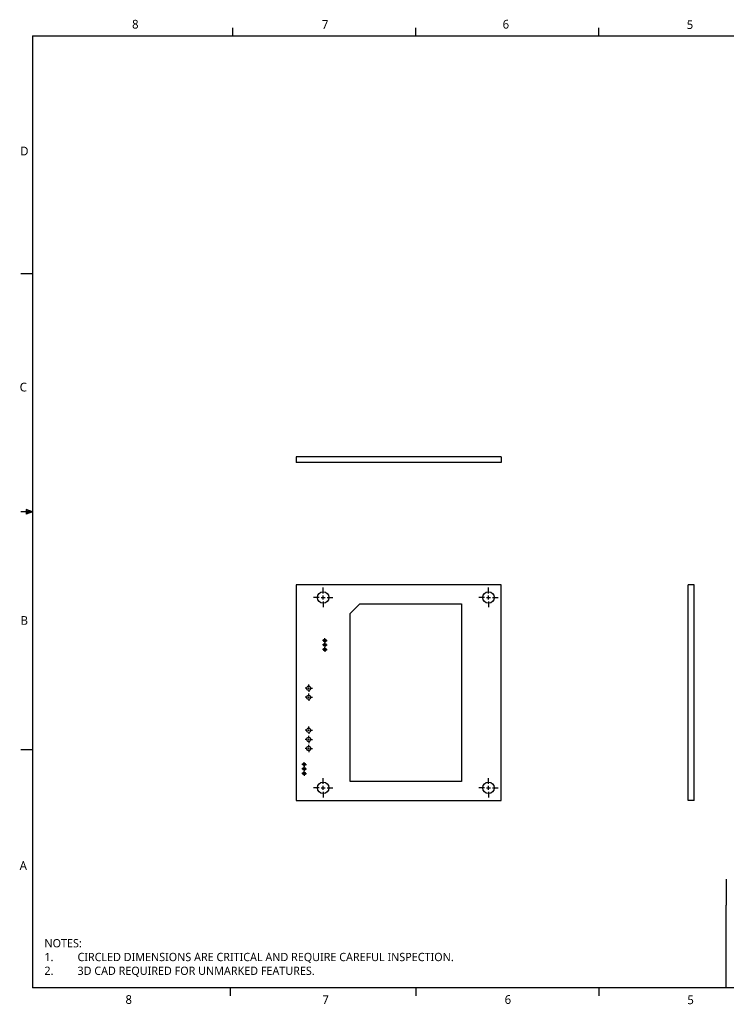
# Model space of a CAD drawing. Extents: x 0.3 to 17, y 0.1 to 10.9.
# Tile 1 of 2: x 0.3 to 8, y 0.1 to 10.9. Entities that reach past the tile are written whole.
import ezdxf

# ---------------------------------------------------------------- set-up
doc = ezdxf.new("R2010")
doc.units = 0
doc.header["$LTSCALE"] = 0.5
doc.header["$MEASUREMENT"] = 0
doc.linetypes.add('CENTER', pattern=[0.72, 0.45, -0.09, 0.09, -0.09])
for name, color, linetype in [('ANNOTATION_TEXT', 7, 'CONTINUOUS'), ('BORDER_FRAME', 7, 'CONTINUOUS'), ('CENTERMARKS', 7, 'CONTINUOUS'), ('SKETCHED_GEOMETRY', 7, 'CONTINUOUS'), ('TITLE_BLOCK', 7, 'CONTINUOUS'), ('VISIBLE', 7, 'CONTINUOUS')]:
    doc.layers.add(name, color=color, linetype=linetype)
doc.styles.add('ONSHAPE-STANDARD', font='NotoSans-Regular.ttf')
doc.styles.add('ONSHAPE-STANDARD-NOTESTYLE', font='Noto Sans', dxfattribs={"height": 0.090551})

msp = doc.modelspace()

# ---------------------------------------------------------------- linework, layer by layer
at = {"layer": 'BORDER_FRAME'}
for p, q in [((2.587, 10.717), (2.587, 10.803)), ((4.591, 10.717), (4.591, 10.803)), ((6.595, 10.717), (6.595, 10.803)), ((0.393, 10.717), (0.393, 0.282)), ((0.393, 10.717), (16.846, 10.717)), ((0.392, 8.107), (0.265, 8.107)), ((0.392, 5.499), (0.324, 5.524)), ((0.324, 5.524), (0.324, 5.476)), ((0.392, 5.499), (0.324, 5.509)), ((0.392, 5.499), (0.265, 5.499)), ((0.392, 5.499), (0.324, 5.476)), ((0.392, 5.499), (0.324, 5.489)), ((0.392, 2.891), (0.265, 2.891)), ((16.846, 0.282), (0.393, 0.282)), ((2.556, 0.279), (2.556, 0.196)), ((4.591, 0.282), (4.591, 0.196)), ((6.595, 0.282), (6.595, 0.196))]:
    msp.add_line(p, q, dxfattribs=at)
at = {"layer": 'CENTERMARKS', "linetype": 'CENTER'}
for p, q in [((3.575, 4.606), (3.575, 4.669)), ((5.386, 4.606), (5.386, 4.669)), ((3.531, 4.561), (3.468, 4.561)), ((3.619, 4.561), (3.682, 4.561)), ((5.342, 4.561), (5.279, 4.561)), ((5.43, 4.561), (5.493, 4.561)), ((3.575, 4.517), (3.575, 4.454)), ((5.386, 4.517), (5.386, 4.454)), ((3.595, 4.101), (3.595, 4.116)), ((3.584, 4.091), (3.569, 4.091)), ((3.584, 4.041), (3.569, 4.041)), ((3.595, 4.08), (3.595, 4.065)), ((3.595, 4.051), (3.595, 4.066)), ((3.595, 4.03), (3.595, 4.015)), ((3.595, 4.001), (3.595, 4.016)), ((3.605, 4.091), (3.62, 4.091)), ((3.605, 4.041), (3.62, 4.041)), ((3.584, 3.991), (3.569, 3.991)), ((3.595, 3.98), (3.595, 3.965)), ((3.605, 3.991), (3.62, 3.991)), ((3.401, 3.567), (3.378, 3.567)), ((3.417, 3.584), (3.417, 3.607)), ((3.434, 3.567), (3.457, 3.567)), ((3.401, 3.467), (3.378, 3.467)), ((3.417, 3.551), (3.417, 3.528)), ((3.417, 3.484), (3.417, 3.507)), ((3.434, 3.467), (3.457, 3.467)), ((3.417, 3.451), (3.417, 3.428)), ((3.417, 3.123), (3.417, 3.146)), ((3.401, 3.106), (3.378, 3.106)), ((3.417, 3.09), (3.417, 3.066)), ((3.417, 3.023), (3.417, 3.046)), ((3.434, 3.106), (3.457, 3.106)), ((3.401, 3.006), (3.378, 3.006)), ((3.417, 2.99), (3.417, 2.966)), ((3.417, 2.923), (3.417, 2.946)), ((3.434, 3.006), (3.457, 3.006)), ((3.401, 2.906), (3.378, 2.906)), ((3.417, 2.89), (3.417, 2.866)), ((3.434, 2.906), (3.457, 2.906)), ((3.358, 2.732), (3.343, 2.732)), ((3.368, 2.742), (3.368, 2.757)), ((3.368, 2.721), (3.368, 2.706)), ((3.368, 2.692), (3.368, 2.707)), ((3.379, 2.732), (3.393, 2.732)), ((3.358, 2.682), (3.343, 2.682)), ((3.358, 2.632), (3.343, 2.632)), ((3.368, 2.671), (3.368, 2.656)), ((3.368, 2.642), (3.368, 2.657)), ((3.368, 2.621), (3.368, 2.606)), ((3.379, 2.682), (3.393, 2.682)), ((3.379, 2.632), (3.393, 2.632)), ((3.575, 2.519), (3.575, 2.582)), ((5.386, 2.519), (5.386, 2.582)), ((3.531, 2.475), (3.468, 2.475)), ((3.575, 2.431), (3.575, 2.368)), ((3.619, 2.475), (3.682, 2.475)), ((5.342, 2.475), (5.279, 2.475)), ((5.386, 2.431), (5.386, 2.368)), ((5.43, 2.475), (5.493, 2.475))]:
    msp.add_line(p, q, dxfattribs=at)
at = {"layer": 'CENTERMARKS', "linetype": 'CONTINUOUS'}
for p, q in [((3.553, 4.561), (3.597, 4.561)), ((3.575, 4.539), (3.575, 4.583)), ((5.364, 4.561), (5.408, 4.561)), ((5.386, 4.539), (5.386, 4.583)), ((3.589, 4.091), (3.6, 4.091)), ((3.589, 4.041), (3.6, 4.041)), ((3.595, 4.085), (3.595, 4.096)), ((3.595, 4.035), (3.595, 4.046)), ((3.595, 3.985), (3.595, 3.996)), ((3.589, 3.991), (3.6, 3.991)), ((3.409, 3.567), (3.426, 3.567)), ((3.417, 3.559), (3.417, 3.576)), ((3.409, 3.467), (3.426, 3.467)), ((3.417, 3.459), (3.417, 3.476)), ((3.409, 3.106), (3.426, 3.106)), ((3.417, 3.098), (3.417, 3.115)), ((3.409, 3.006), (3.426, 3.006)), ((3.417, 2.998), (3.417, 3.015)), ((3.417, 2.898), (3.417, 2.915)), ((3.409, 2.906), (3.426, 2.906)), ((3.363, 2.732), (3.373, 2.732)), ((3.368, 2.726), (3.368, 2.737)), ((3.363, 2.682), (3.373, 2.682)), ((3.363, 2.632), (3.373, 2.632)), ((3.368, 2.676), (3.368, 2.687)), ((3.368, 2.626), (3.368, 2.637)), ((3.575, 2.453), (3.575, 2.497)), ((5.386, 2.453), (5.386, 2.497)), ((3.553, 2.475), (3.597, 2.475)), ((5.364, 2.475), (5.408, 2.475))]:
    msp.add_line(p, q, dxfattribs=at)
at = {"layer": 'TITLE_BLOCK'}
for p in [(7.99, 1.474), (7.99, 0.282)]:
    msp.add_line(p, (7.99, 1.188), dxfattribs=at)
at = {"layer": 'VISIBLE'}
for p, q in [((3.28, 6.104), (3.28, 6.041)), ((5.524, 6.104), (3.28, 6.104)), ((5.524, 6.104), (5.524, 6.041)), ((5.524, 6.041), (3.28, 6.041)), ((5.524, 4.699), (3.28, 4.699)), ((3.28, 4.699), (3.28, 2.337)), ((5.524, 2.337), (5.524, 4.699)), ((7.637, 4.699), (7.574, 4.699)), ((7.574, 2.337), (7.574, 4.699)), ((7.637, 2.337), (7.637, 4.699)), ((3.87, 4.384), (3.978, 4.493)), ((3.978, 4.493), (5.091, 4.493)), ((5.091, 4.493), (5.091, 2.544)), ((3.87, 2.544), (3.87, 4.384)), ((5.091, 2.544), (3.87, 2.544)), ((3.28, 2.337), (5.524, 2.337)), ((7.637, 2.337), (7.574, 2.337))]:
    msp.add_line(p, q, dxfattribs=at)
for centre, radius in [((3.575, 4.561), 0.063), ((5.386, 4.561), 0.063), ((3.595, 4.091), 0.0148), ((3.595, 4.041), 0.0148), ((3.595, 3.991), 0.0148), ((3.417, 3.567), 0.0234), ((3.417, 3.467), 0.0234), ((3.417, 3.106), 0.0234), ((3.417, 3.006), 0.0234), ((3.417, 2.906), 0.0234), ((3.368, 2.732), 0.0148), ((3.368, 2.682), 0.0148), ((3.368, 2.632), 0.0148), ((3.575, 2.475), 0.063), ((5.386, 2.475), 0.063)]:
    msp.add_circle(centre, radius, dxfattribs=at)

# ---------------------------------------------------------------- texts
at = {"layer": 'ANNOTATION_TEXT', "insert": (0.523, 0.817), "char_height": 0.09055, "width": 6.78827, "attachment_point": 1, "style": 'ONSHAPE-STANDARD-NOTESTYLE'}
msp.add_mtext('NOTES:\\P1.^ICIRCLED DIMENSIONS ARE CRITICAL AND REQUIRE CAREFUL INSPECTION. \\P2.^I3D CAD REQUIRED FOR UNMARKED FEATURES. ', dxfattribs=at)
at = {"layer": 'BORDER_FRAME', "char_height": 0.0954, "attachment_point": 1, "style": 'ONSHAPE-STANDARD'}
for s, insert in [('8', (1.483, 10.892)), ('7', (3.561, 10.889)), ('6', (5.541, 10.892)), ('5', (7.557, 10.888)), ('D', (0.258, 9.502)), ('C', (0.252, 6.915)), ('B', (0.262, 4.357)), ('8', (1.411, 0.202)), ('7', (3.567, 0.202)), ('6', (5.563, 0.202)), ('5', (7.564, 0.199))]:
    msp.add_mtext(s, dxfattribs=dict(at, insert=insert))
at = {"layer": 'SKETCHED_GEOMETRY', "insert": (0.252, 1.671), "char_height": 0.0954, "attachment_point": 1, "style": 'ONSHAPE-STANDARD'}
msp.add_mtext('A', dxfattribs=at)

doc.saveas('drawing.dxf')
